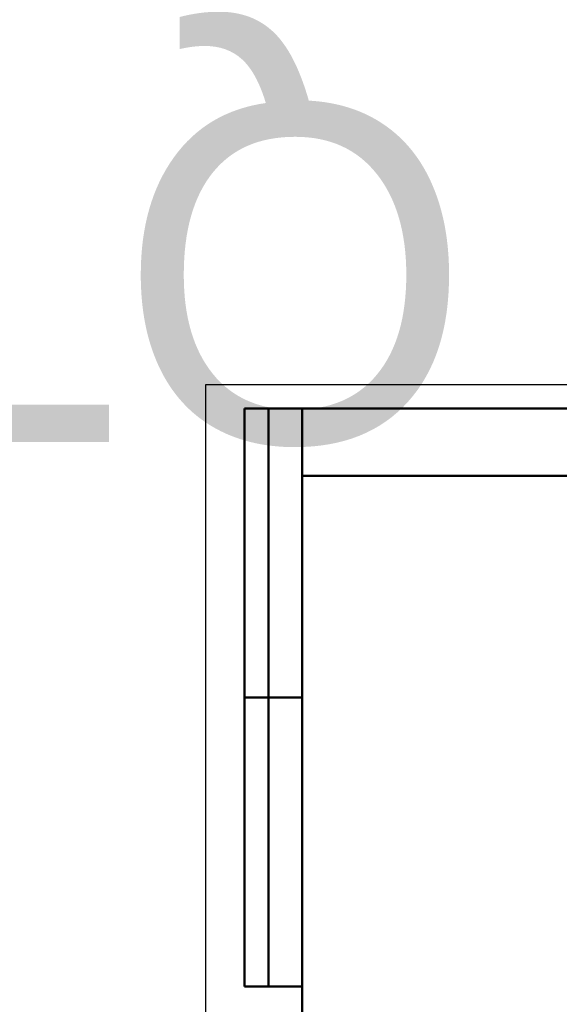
# Model space of a CAD drawing. Header units: millimetres. Extents: x -4813 to 10023, y -389 to 1491.
# Tile 14 of 36: x -155 to 294, y 673 to 1491. Entities that reach past the tile are written whole.
import ezdxf
from ezdxf.enums import TextEntityAlignment as Align

# ---------------------------------------------------------------- set-up
doc = ezdxf.new("R2018")
doc.units = ezdxf.units.MM
doc.header["$LTSCALE"] = 4
for name, color, linetype, lineweight in [('Кромка (ГОСТ)', 7, 'Continuous', 50), ('Обозначение (ГОСТ)', 7, 'Continuous', 25), ('Эскизная геометрия (ГОСТ)', 7, 'Continuous', 50)]:
    doc.layers.add(name, color=color, linetype=linetype, lineweight=lineweight)

# ---------------------------------------------------------------- blocks, each defined once
blk = doc.blocks.new('Рамки ГОСТ - Рамка')
at = {"layer": 'Кромка (ГОСТ)', "lineweight": 25}
for p, q in [((0, 0), (0, 297)), ((0, 297), (420, 297))]:
    blk.add_line(p, q, dxfattribs=at)
at = {"layer": 'Кромка (ГОСТ)'}
for p, q in [((415, 292), (20, 292)), ((20, 292), (20, 5))]:
    blk.add_line(p, q, dxfattribs=at)
blk = doc.blocks.new('ГОСТ - Доп. графы 2')
at = {"layer": 'Эскизная геометрия (ГОСТ)'}
for p, q in [((-12, 0), (-12, 120)), ((-12, 120), (0, 120)), ((-7, 0), (-7, 120)), ((-12, 60), (0, 60)), ((0, 0), (-12, 0))]:
    blk.add_line(p, q, dxfattribs=at)
at = {"layer": 'Обозначение (ГОСТ)', "lineweight": 30, "flags": 17}
for tag, p in [('Первичная_применяемость', (-3.65, 90.03)), ('Справочный_номер', (-3.55, 30.02))]:
    blk.add_attdef(tag, text='', height=3.17, rotation=90, dxfattribs=at).set_placement(p, align=Align.MIDDLE_CENTER)
blk = doc.blocks.new('ГОСТ - Доп. графы 3')
at = {"layer": 'Эскизная геометрия (ГОСТ)'}
for p, q in [((0, 0), (70, 0)), ((70, -14), (0, -14))]:
    blk.add_line(p, q, dxfattribs=at)
at = {"layer": 'Обозначение (ГОСТ)', "lineweight": 30}
blk.add_attdef('ОБОЗНАЧЕНИЕ', text='', height=5, rotation=180, dxfattribs=at).set_placement((34.94, -6.97), align=Align.MIDDLE_CENTER)

msp = doc.modelspace()

# ---------------------------------------------------------------- block references
ref = msp.add_blockref('ГОСТ - Доп. графы 3', (80, 1168), dxfattribs=dict(xscale=4, yscale=4, zscale=4))
lines = msp.add_mtext('QT-EX-020EM-O2-220VAC-У1', dxfattribs={"layer": 'Обозначение (ГОСТ)', "insert": (219.768, 1140.13), "char_height": 280.49935, "attachment_point": 1, "rotation": 180})
ref.add_attrib('ОБОЗНАЧЕНИЕ', '', (219.768, 1140.13)).embed_mtext(lines)
at = {"xscale": 4, "yscale": 4, "zscale": 4}
for name, p in [('Рамки ГОСТ - Рамка', (0, 0)), ('ГОСТ - Доп. графы 2', (80, 688))]:
    msp.add_blockref(name, p, dxfattribs=at)

doc.saveas('drawing.dxf')
